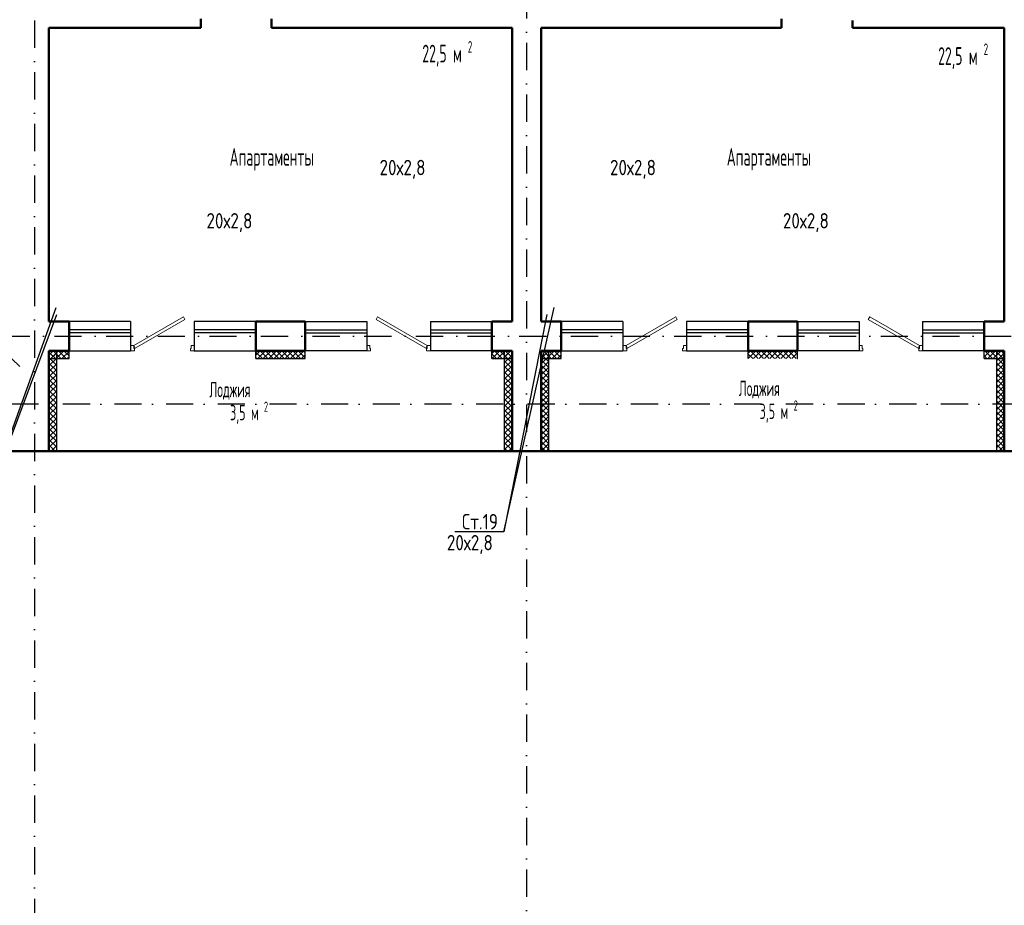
# Model space of a CAD drawing. Extents: x -1560602 to 321118, y -2308202 to -430103.
# Tile 6 of 104: x -1528646 to -1515866, y -2288578 to -2277086. Entities that reach past the tile are written whole.
import ezdxf
from ezdxf.enums import TextEntityAlignment as Align

# ---------------------------------------------------------------- set-up
doc = ezdxf.new("R2010")
doc.units = 0
doc.header["$MEASUREMENT"] = 0
doc.linetypes.add('Dot & Dashed', pattern=[670.277762, 352.777767, -176.388884, 0, -141.111112])
doc.linetypes.add('Штрихпунктирная', pattern=[0.670278, 0.352778, -0.176389, 0, -0.141111])
doc.layers.get('0').update_dxf_attribs({"color": 255, "linetype": 'CONTINUOUS'})
doc.layers.add('Двери', color=4, linetype='CONTINUOUS', lineweight=15)
doc.layers.add('стены', color=5, linetype='CONTINUOUS', lineweight=50)
for name, color, linetype in [('Оси', 253, 'Dot & Dashed'), ('отделка', 240, 'CONTINUOUS'), ('Текст', 7, 'CONTINUOUS'), ('Утеплитель', 6, 'CONTINUOUS')]:
    doc.layers.add(name, color=color, linetype=linetype)
doc.styles.add('GOST 2.304', font='CS_Gost2304.shx', dxfattribs={"width": 0.7})
doc.styles.get("Standard").update_dxf_attribs({"font": 'spds.shx', "width": 0.7, "height": 250})

msp = doc.modelspace()

# ---------------------------------------------------------------- linework, layer by layer
at = {"color": 0}
for p, q in [((-1529222, -2283733.3, 0), (-1528174.1, -2280820.6, 0)), ((-1522362.2, -2283733.3, 0), (-1521707.5, -2280818.7, 0)), ((-1528167.1, -2280915.2, 0), (-1529222, -2283733.3, 0)), ((-1521801.5, -2280912.8, 0), (-1522362.2, -2283733.3, 0)), ((-1522362.2, -2283733.3, 0), (-1522996.2, -2283733.3, 0))]:
    msp.add_line(p, q, dxfattribs=at)
at = {"layer": 'Двери', "color": 0, "linetype": 'Continuous'}
for p, q in [((-1527165.7, -2281313.9), (-1526520.6, -2280941.4)), ((-1526520.6, -2280941.4), (-1526500.6, -2280976)), ((-1524000.9, -2280941.4), (-1524020.9, -2280976)), ((-1523355.7, -2281313.9), (-1524000.9, -2280941.4)), ((-1520775.7, -2281313.9), (-1520130.6, -2280941.4)), ((-1520130.6, -2280941.4), (-1520110.6, -2280976)), ((-1517610.9, -2280941.4), (-1517630.9, -2280976)), ((-1516965.7, -2281313.9), (-1517610.9, -2280941.4)), ((-1526500.6, -2280976), (-1527145.7, -2281348.5)), ((-1524020.9, -2280976), (-1523375.7, -2281348.5)), ((-1520110.6, -2280976), (-1520755.7, -2281348.5)), ((-1517630.9, -2280976), (-1516985.7, -2281348.5)), ((-1527205.7, -2281313.9), (-1527165.7, -2281313.9)), ((-1527165.7, -2281313.9), (-1527165.7, -2281353.9)), ((-1527145.7, -2281348.5), (-1527165.7, -2281313.9)), ((-1527165.7, -2281353.9), (-1527155.7, -2281353.9)), ((-1527155.7, -2281353.9), (-1527155.7, -2281383.9)), ((-1526430.7, -2281383.9), (-1526430.7, -2281353.9)), ((-1526430.7, -2281353.9), (-1526420.7, -2281353.9)), ((-1526420.7, -2281353.9), (-1526420.7, -2281313.9)), ((-1526420.7, -2281313.9), (-1526380.7, -2281313.9)), ((-1524100.7, -2281313.9), (-1524140.7, -2281313.9)), ((-1524100.7, -2281353.9), (-1524100.7, -2281313.9)), ((-1524090.7, -2281353.9), (-1524100.7, -2281353.9)), ((-1524090.7, -2281383.9), (-1524090.7, -2281353.9)), ((-1523375.7, -2281348.5), (-1523355.7, -2281313.9)), ((-1523355.7, -2281353.9), (-1523365.7, -2281353.9)), ((-1523365.7, -2281353.9), (-1523365.7, -2281383.9)), ((-1523315.7, -2281313.9), (-1523355.7, -2281313.9)), ((-1523355.7, -2281313.9), (-1523355.7, -2281353.9)), ((-1520815.7, -2281313.9), (-1520775.7, -2281313.9)), ((-1520775.7, -2281313.9), (-1520775.7, -2281353.9)), ((-1520755.7, -2281348.5), (-1520775.7, -2281313.9)), ((-1520775.7, -2281353.9), (-1520765.7, -2281353.9)), ((-1520765.7, -2281353.9), (-1520765.7, -2281383.9)), ((-1520040.7, -2281383.9), (-1520040.7, -2281353.9)), ((-1520040.7, -2281353.9), (-1520030.7, -2281353.9)), ((-1520030.7, -2281353.9), (-1520030.7, -2281313.9)), ((-1520030.7, -2281313.9), (-1519990.7, -2281313.9)), ((-1517710.7, -2281313.9), (-1517750.7, -2281313.9)), ((-1517710.7, -2281353.9), (-1517710.7, -2281313.9)), ((-1517700.7, -2281353.9), (-1517710.7, -2281353.9)), ((-1517700.7, -2281383.9), (-1517700.7, -2281353.9)), ((-1516985.7, -2281348.5), (-1516965.7, -2281313.9)), ((-1516965.7, -2281353.9), (-1516975.7, -2281353.9)), ((-1516975.7, -2281353.9), (-1516975.7, -2281383.9)), ((-1516925.7, -2281313.9), (-1516965.7, -2281313.9)), ((-1516965.7, -2281313.9), (-1516965.7, -2281353.9)), ((-1527155.7, -2281383.9), (-1527205.7, -2281383.9)), ((-1526380.7, -2281383.9), (-1526430.7, -2281383.9)), ((-1524140.7, -2281383.9), (-1524090.7, -2281383.9)), ((-1523365.7, -2281383.9), (-1523315.7, -2281383.9)), ((-1520765.7, -2281383.9), (-1520815.7, -2281383.9)), ((-1519990.7, -2281383.9), (-1520040.7, -2281383.9)), ((-1517750.7, -2281383.9), (-1517700.7, -2281383.9)), ((-1516975.7, -2281383.9), (-1516925.7, -2281383.9))]:
    msp.add_line(p, q, dxfattribs=at)
at = {"layer": 'Оси', "color": 0, "linetype": 'Штрихпунктирная', "lineweight": -3, "ltscale": 1000}
for p, q in [((-1522065.7, -2269343.9), (-1522065.7, -2295548.9)), ((-1528455.7, -2270393.9), (-1528455.7, -2295548.9)), ((-1556351.1, -2281193.9), (-1501895.7, -2281193.9)), ((-1496895.7, -2282073.9), (-1556350.9, -2282073.9))]:
    msp.add_line(p, q, dxfattribs=at)
at = {"layer": 'отделка', "color": 0, "ltscale": 100}
for p, q in [((-1527205.7, -2281003.9), (-1528005.7, -2281003.9)), ((-1527205.7, -2281003.9), (-1527205.7, -2281383.9)), ((-1526380.7, -2281003.9), (-1526380.7, -2281383.9)), ((-1525580.7, -2281003.9), (-1526380.7, -2281003.9)), ((-1524940.7, -2281003.9), (-1524140.7, -2281003.9)), ((-1524140.7, -2281003.9), (-1524140.7, -2281383.9)), ((-1523315.7, -2281003.9), (-1523315.7, -2281383.9)), ((-1523315.7, -2281003.9), (-1522515.7, -2281003.9)), ((-1520815.7, -2281003.9), (-1521615.7, -2281003.9)), ((-1520815.7, -2281003.9), (-1520815.7, -2281383.9)), ((-1519990.7, -2281003.9), (-1519990.7, -2281383.9)), ((-1519190.7, -2281003.9), (-1519990.7, -2281003.9)), ((-1518550.7, -2281003.9), (-1517750.7, -2281003.9)), ((-1517750.7, -2281003.9), (-1517750.7, -2281383.9)), ((-1516925.7, -2281003.9), (-1516925.7, -2281383.9)), ((-1516925.7, -2281003.9), (-1516125.7, -2281003.9)), ((-1527205.7, -2281108.9), (-1528005.7, -2281108.9)), ((-1527205.7, -2281148.9), (-1528005.7, -2281148.9)), ((-1525580.7, -2281108.9), (-1526380.7, -2281108.9)), ((-1525580.7, -2281148.9), (-1526380.7, -2281148.9)), ((-1524940.7, -2281108.9), (-1524140.7, -2281108.9)), ((-1524940.7, -2281148.9), (-1524140.7, -2281148.9)), ((-1523315.7, -2281108.9), (-1522515.7, -2281108.9)), ((-1523315.7, -2281148.9), (-1522515.7, -2281148.9)), ((-1520815.7, -2281108.9), (-1521615.7, -2281108.9)), ((-1520815.7, -2281148.9), (-1521615.7, -2281148.9)), ((-1519190.7, -2281108.9), (-1519990.7, -2281108.9)), ((-1519190.7, -2281148.9), (-1519990.7, -2281148.9)), ((-1518550.7, -2281108.9), (-1517750.7, -2281108.9)), ((-1518550.7, -2281148.9), (-1517750.7, -2281148.9)), ((-1516925.7, -2281108.9), (-1516125.7, -2281108.9)), ((-1516925.7, -2281148.9), (-1516125.7, -2281148.9)), ((-1528005.7, -2281383.9), (-1527205.7, -2281383.9)), ((-1526380.7, -2281383.9), (-1525580.7, -2281383.9)), ((-1524140.7, -2281383.9), (-1524940.7, -2281383.9)), ((-1522515.7, -2281383.9), (-1523315.7, -2281383.9)), ((-1521615.7, -2281383.9), (-1520815.7, -2281383.9)), ((-1519990.7, -2281383.9), (-1519190.7, -2281383.9)), ((-1517750.7, -2281383.9), (-1518550.7, -2281383.9)), ((-1516125.7, -2281383.9), (-1516925.7, -2281383.9))]:
    msp.add_line(p, q, dxfattribs=at)
at = {"layer": 'стены', "color": 0, "linetype": 'Continuous'}
for p, q in [((-1526295.7, -2277098.6), (-1526295.7, -2277073.6)), ((-1526295.7, -2277098.6), (-1526295.7, -2277193.6)), ((-1525375.7, -2277073.6), (-1525375.7, -2277193.6)), ((-1518755.7, -2277098.6), (-1518755.7, -2277073.6)), ((-1518755.7, -2277098.6), (-1518755.7, -2277193.6)), ((-1517835.7, -2277098.6), (-1517835.7, -2277193.6)), ((-1528265.7, -2281003.9), (-1528265.7, -2277193.6)), ((-1528265.7, -2277193.6), (-1526295.7, -2277193.6)), ((-1525375.7, -2277193.6), (-1522255.7, -2277193.6)), ((-1522255.7, -2277193.6), (-1522255.7, -2281003.9)), ((-1521875.7, -2281003.9), (-1521875.7, -2277193.6)), ((-1521875.7, -2277193.6), (-1518755.7, -2277193.6)), ((-1517835.7, -2277193.6), (-1515865.7, -2277193.6)), ((-1515865.7, -2277193.6), (-1515865.7, -2281003.9)), ((-1528005.7, -2281003.9), (-1528265.7, -2281003.9)), ((-1528005.7, -2281313.9), (-1528005.7, -2281003.9)), ((-1525580.7, -2281313.9), (-1525580.7, -2281003.9)), ((-1524940.7, -2281003.9), (-1525580.7, -2281003.9)), ((-1524940.7, -2281313.9), (-1524940.7, -2281003.9)), ((-1522515.7, -2281313.9), (-1522515.7, -2281003.9)), ((-1522255.7, -2281003.9), (-1522515.7, -2281003.9)), ((-1521615.7, -2281003.9), (-1521875.7, -2281003.9)), ((-1521615.7, -2281313.9), (-1521615.7, -2281003.9)), ((-1519190.7, -2281313.9), (-1519190.7, -2281003.9)), ((-1518550.7, -2281003.9), (-1519190.7, -2281003.9)), ((-1518550.7, -2281313.9), (-1518550.7, -2281003.9)), ((-1516125.7, -2281313.9), (-1516125.7, -2281003.9)), ((-1515865.7, -2281003.9), (-1516125.7, -2281003.9)), ((-1528005.7, -2281383.9), (-1528005.7, -2281313.9)), ((-1528005.7, -2281383.9), (-1528005.7, -2281313.9)), ((-1525580.7, -2281383.9), (-1525580.7, -2281313.9)), ((-1525580.7, -2281383.9), (-1525580.7, -2281313.9)), ((-1524940.7, -2281383.9), (-1524940.7, -2281313.9)), ((-1524940.7, -2281383.9), (-1524940.7, -2281313.9)), ((-1522515.7, -2281383.9), (-1522515.7, -2281313.9)), ((-1522515.7, -2281383.9), (-1522515.7, -2281313.9)), ((-1521615.7, -2281383.9), (-1521615.7, -2281313.9)), ((-1521615.7, -2281383.9), (-1521615.7, -2281313.9)), ((-1519190.7, -2281383.9), (-1519190.7, -2281313.9)), ((-1519190.7, -2281383.9), (-1519190.7, -2281313.9)), ((-1518550.7, -2281383.9), (-1518550.7, -2281313.9)), ((-1518550.7, -2281383.9), (-1518550.7, -2281313.9)), ((-1516125.7, -2281383.9), (-1516125.7, -2281313.9)), ((-1516125.7, -2281383.9), (-1516125.7, -2281313.9)), ((-1528265.7, -2281383.9), (-1528265.7, -2282683.9)), ((-1528265.7, -2281383.9), (-1528005.7, -2281383.9)), ((-1525580.7, -2281383.9), (-1524940.7, -2281383.9)), ((-1522515.7, -2281383.9), (-1522255.7, -2281383.9)), ((-1522255.7, -2281383.9), (-1522255.7, -2282683.9)), ((-1522255.7, -2281383.9), (-1522255.7, -2281383.9)), ((-1521875.7, -2281383.9), (-1521875.7, -2282683.9)), ((-1521875.7, -2281383.9), (-1521615.7, -2281383.9)), ((-1521875.7, -2281383.9), (-1521875.7, -2281383.9)), ((-1519190.7, -2281383.9), (-1518550.7, -2281383.9)), ((-1516125.7, -2281383.9), (-1515865.7, -2281383.9)), ((-1515865.7, -2281383.9), (-1515865.7, -2282683.9)), ((-1515865.7, -2281383.9), (-1515865.7, -2281383.9)), ((-1528745.7, -2282683.9), (-1528165.7, -2282683.9)), ((-1522355.7, -2282683.9), (-1528165.7, -2282683.9)), ((-1522355.7, -2282683.9), (-1521775.7, -2282683.9)), ((-1515965.7, -2282683.9), (-1521775.7, -2282683.9)), ((-1515965.7, -2282683.9), (-1515385.7, -2282683.9))]:
    msp.add_line(p, q, dxfattribs=at)
at = {"layer": 'Утеплитель', "color": 0, "linetype": 'Continuous'}
for p, q in [((-1528265.7, -2281437.5), (-1528212.1, -2281383.9)), ((-1528265.7, -2281437.5), (-1528212.1, -2281383.9)), ((-1528182.8, -2281483.9), (-1528265.7, -2281401)), ((-1528165.7, -2281501), (-1528265.7, -2281401)), ((-1528265.7, -2281508.2), (-1528165.7, -2281408.2)), ((-1528253.6, -2281483.9), (-1528265.7, -2281471.7)), ((-1528165.7, -2281571.7), (-1528265.7, -2281471.7)), ((-1528265.7, -2281578.9), (-1528165.7, -2281478.9)), ((-1528265.7, -2281483.9), (-1528005.7, -2281483.9)), ((-1528241.4, -2281483.9), (-1528141.4, -2281383.9)), ((-1528112.1, -2281483.9), (-1528212.1, -2281383.9)), ((-1528165.7, -2281430.3), (-1528212.1, -2281383.9)), ((-1528170.7, -2281483.9), (-1528070.7, -2281383.9)), ((-1528165.7, -2282683.9), (-1528165.7, -2281383.9)), ((-1528041.4, -2281483.9), (-1528141.4, -2281383.9)), ((-1528100, -2281483.9), (-1528005.7, -2281389.6)), ((-1528005.7, -2281448.9), (-1528070.7, -2281383.9)), ((-1528029.3, -2281483.9), (-1528005.7, -2281460.4)), ((-1528005.7, -2281483.9), (-1528005.7, -2281383.9)), ((-1525580.7, -2281483.9), (-1525580.7, -2281383.9)), ((-1525580.7, -2281439.5), (-1525525.1, -2281383.9)), ((-1525495.8, -2281483.9), (-1525580.7, -2281399)), ((-1525566.6, -2281483.9), (-1525580.7, -2281469.7)), ((-1525580.7, -2281483.9), (-1524940.7, -2281483.9)), ((-1525554.4, -2281483.9), (-1525454.4, -2281383.9)), ((-1525425.1, -2281483.9), (-1525525.1, -2281383.9)), ((-1525483.7, -2281483.9), (-1525383.7, -2281383.9)), ((-1525354.4, -2281483.9), (-1525454.4, -2281383.9)), ((-1525413, -2281483.9), (-1525313, -2281383.9)), ((-1525283.7, -2281483.9), (-1525383.7, -2281383.9)), ((-1525342.3, -2281483.9), (-1525242.3, -2281383.9)), ((-1525213, -2281483.9), (-1525313, -2281383.9)), ((-1525271.6, -2281483.9), (-1525171.6, -2281383.9)), ((-1525142.3, -2281483.9), (-1525242.3, -2281383.9)), ((-1525200.9, -2281483.9), (-1525100.9, -2281383.9)), ((-1525071.6, -2281483.9), (-1525171.6, -2281383.9)), ((-1525130.2, -2281483.9), (-1525030.2, -2281383.9)), ((-1525000.9, -2281483.9), (-1525100.9, -2281383.9)), ((-1525059.4, -2281483.9), (-1524959.4, -2281383.9)), ((-1524940.7, -2281473.3), (-1525030.2, -2281383.9)), ((-1524988.7, -2281483.9), (-1524940.7, -2281435.9)), ((-1524940.7, -2281402.6), (-1524959.4, -2281383.9)), ((-1524940.7, -2281483.9), (-1524940.7, -2281383.9)), ((-1522515.7, -2281483.9), (-1522515.7, -2281383.9)), ((-1522515.7, -2281415.1), (-1522484.6, -2281383.9)), ((-1522455.3, -2281483.9), (-1522515.7, -2281423.4)), ((-1522515.7, -2281483.9), (-1522255.7, -2281483.9)), ((-1522513.9, -2281483.9), (-1522413.9, -2281383.9)), ((-1522384.6, -2281483.9), (-1522484.6, -2281383.9)), ((-1522443.1, -2281483.9), (-1522343.1, -2281383.9)), ((-1522313.9, -2281483.9), (-1522413.9, -2281383.9)), ((-1522372.4, -2281483.9), (-1522272.4, -2281383.9)), ((-1522355.7, -2281383.9), (-1522355.7, -2282683.9)), ((-1522355.7, -2281396.5), (-1522343.1, -2281383.9)), ((-1522355.7, -2281467.2), (-1522272.4, -2281383.9)), ((-1522355.7, -2281537.9), (-1522255.7, -2281437.9)), ((-1522255.7, -2281542), (-1522355.7, -2281442)), ((-1522255.7, -2281471.3), (-1522343.1, -2281383.9)), ((-1522255.7, -2281471.3), (-1522343.1, -2281383.9)), ((-1522301.7, -2281483.9), (-1522255.7, -2281437.9)), ((-1522255.7, -2281400.6), (-1522272.4, -2281383.9)), ((-1522255.7, -2281400.6), (-1522272.4, -2281383.9)), ((-1521875.7, -2281411.5), (-1521848.2, -2281383.9)), ((-1521875.7, -2281482.2), (-1521777.5, -2281383.9)), ((-1521875.7, -2281411.5), (-1521848.2, -2281383.9)), ((-1521875.7, -2281482.2), (-1521777.5, -2281383.9)), ((-1521818.9, -2281483.9), (-1521875.7, -2281427)), ((-1521775.7, -2281527), (-1521875.7, -2281427)), ((-1521875.7, -2281552.9), (-1521775.7, -2281452.9)), ((-1521875.7, -2281483.9), (-1521615.7, -2281483.9)), ((-1521748.2, -2281483.9), (-1521848.2, -2281383.9)), ((-1521775.7, -2281456.3), (-1521848.2, -2281383.9)), ((-1521806.8, -2281483.9), (-1521706.8, -2281383.9)), ((-1521677.5, -2281483.9), (-1521777.5, -2281383.9)), ((-1521775.7, -2281385.6), (-1521777.5, -2281383.9)), ((-1521775.7, -2282683.9), (-1521775.7, -2281383.9)), ((-1521736, -2281483.9), (-1521636, -2281383.9)), ((-1521615.7, -2281474.9), (-1521706.8, -2281383.9)), ((-1521665.3, -2281483.9), (-1521615.7, -2281434.3)), ((-1521615.7, -2281404.2), (-1521636, -2281383.9)), ((-1521615.7, -2281483.9), (-1521615.7, -2281383.9)), ((-1519190.7, -2281483.9), (-1519190.7, -2281383.9)), ((-1519190.7, -2281413.5), (-1519161.2, -2281383.9)), ((-1519131.9, -2281483.9), (-1519190.7, -2281425)), ((-1519190.5, -2281483.9), (-1519090.5, -2281383.9)), ((-1519061.2, -2281483.9), (-1519161.2, -2281383.9)), ((-1519119.7, -2281483.9), (-1519019.7, -2281383.9)), ((-1518990.5, -2281483.9), (-1519090.5, -2281383.9)), ((-1519049, -2281483.9), (-1518949, -2281383.9)), ((-1518919.7, -2281483.9), (-1519019.7, -2281383.9)), ((-1518978.3, -2281483.9), (-1518878.3, -2281383.9)), ((-1518849, -2281483.9), (-1518949, -2281383.9)), ((-1518907.6, -2281483.9), (-1518807.6, -2281383.9)), ((-1518778.3, -2281483.9), (-1518878.3, -2281383.9)), ((-1518836.9, -2281483.9), (-1518736.9, -2281383.9)), ((-1518707.6, -2281483.9), (-1518807.6, -2281383.9)), ((-1518766.2, -2281483.9), (-1518666.2, -2281383.9)), ((-1518636.9, -2281483.9), (-1518736.9, -2281383.9)), ((-1518695.5, -2281483.9), (-1518595.5, -2281383.9)), ((-1518566.2, -2281483.9), (-1518666.2, -2281383.9)), ((-1518624.8, -2281483.9), (-1518550.7, -2281409.9)), ((-1518550.7, -2281428.6), (-1518595.5, -2281383.9)), ((-1518554.1, -2281483.9), (-1518550.7, -2281480.6)), ((-1518550.7, -2281483.9), (-1518550.7, -2281383.9)), ((-1516125.7, -2281483.9), (-1516125.7, -2281383.9)), ((-1516125.7, -2281389), (-1516120.6, -2281383.9)), ((-1516125.7, -2281459.7), (-1516049.9, -2281383.9)), ((-1516091.3, -2281483.9), (-1516125.7, -2281449.5)), ((-1516125.7, -2281483.9), (-1515865.7, -2281483.9)), ((-1516020.6, -2281483.9), (-1516120.6, -2281383.9)), ((-1516079.2, -2281483.9), (-1515979.2, -2281383.9)), ((-1515949.9, -2281483.9), (-1516049.9, -2281383.9)), ((-1516008.5, -2281483.9), (-1515908.5, -2281383.9)), ((-1515879.2, -2281483.9), (-1515979.2, -2281383.9)), ((-1515965.7, -2281383.9), (-1515965.7, -2282683.9)), ((-1515965.7, -2281441.2), (-1515908.5, -2281383.9)), ((-1515865.7, -2281497.3), (-1515965.7, -2281397.3)), ((-1515965.7, -2281511.9), (-1515865.7, -2281411.9)), ((-1515865.7, -2281568.1), (-1515965.7, -2281468.1)), ((-1515965.7, -2281582.6), (-1515865.7, -2281482.6)), ((-1515937.8, -2281483.9), (-1515865.7, -2281411.9)), ((-1515865.7, -2281426.6), (-1515908.5, -2281383.9)), ((-1515865.7, -2281426.6), (-1515908.5, -2281383.9)), ((-1515867.1, -2281483.9), (-1515865.7, -2281482.6)), ((-1528645.7, -2281586.7), (-1528745.7, -2281486.7)), ((-1528165.7, -2281642.4), (-1528265.7, -2281542.4)), ((-1528265.7, -2281649.6), (-1528165.7, -2281549.6)), ((-1528165.7, -2281713.1), (-1528265.7, -2281613.1)), ((-1522355.7, -2281608.6), (-1522255.7, -2281508.6)), ((-1522255.7, -2281612.7), (-1522355.7, -2281512.7)), ((-1522355.7, -2281679.3), (-1522255.7, -2281579.3)), ((-1522255.7, -2281683.4), (-1522355.7, -2281583.4)), ((-1521775.7, -2281597.8), (-1521875.7, -2281497.8)), ((-1521875.7, -2281623.6), (-1521775.7, -2281523.6)), ((-1521775.7, -2281668.5), (-1521875.7, -2281568.5)), ((-1521875.7, -2281694.3), (-1521775.7, -2281594.3)), ((-1515865.7, -2281638.8), (-1515965.7, -2281538.8)), ((-1515965.7, -2281653.3), (-1515865.7, -2281553.3)), ((-1515865.7, -2281709.5), (-1515965.7, -2281609.5)), ((-1528265.7, -2281720.4), (-1528165.7, -2281620.4)), ((-1528165.7, -2281783.8), (-1528265.7, -2281683.8)), ((-1528265.7, -2281791.1), (-1528165.7, -2281691.1)), ((-1522355.7, -2281750), (-1522255.7, -2281650)), ((-1522255.7, -2281754.2), (-1522355.7, -2281654.2)), ((-1522355.7, -2281820.8), (-1522255.7, -2281720.8)), ((-1522255.7, -2281824.9), (-1522355.7, -2281724.9)), ((-1521775.7, -2281739.2), (-1521875.7, -2281639.2)), ((-1521875.7, -2281765), (-1521775.7, -2281665)), ((-1521775.7, -2281809.9), (-1521875.7, -2281709.9)), ((-1521875.7, -2281835.7), (-1521775.7, -2281735.7)), ((-1515965.7, -2281724), (-1515865.7, -2281624)), ((-1515865.7, -2281780.2), (-1515965.7, -2281680.2)), ((-1515965.7, -2281794.7), (-1515865.7, -2281694.7)), ((-1528165.7, -2281854.6), (-1528265.7, -2281754.6)), ((-1528265.7, -2281861.8), (-1528165.7, -2281761.8)), ((-1528165.7, -2281925.3), (-1528265.7, -2281825.3)), ((-1528265.7, -2281932.5), (-1528165.7, -2281832.5)), ((-1522355.7, -2281891.5), (-1522255.7, -2281791.5)), ((-1522255.7, -2281895.6), (-1522355.7, -2281795.6)), ((-1522355.7, -2281962.2), (-1522255.7, -2281862.2)), ((-1522255.7, -2281966.3), (-1522355.7, -2281866.3)), ((-1521775.7, -2281880.6), (-1521875.7, -2281780.6)), ((-1521875.7, -2281906.4), (-1521775.7, -2281806.4)), ((-1521775.7, -2281951.3), (-1521875.7, -2281851.3)), ((-1515865.7, -2281850.9), (-1515965.7, -2281750.9)), ((-1515965.7, -2281865.4), (-1515865.7, -2281765.4)), ((-1515865.7, -2281921.6), (-1515965.7, -2281821.6)), ((-1515965.7, -2281936.1), (-1515865.7, -2281836.1)), ((-1528165.7, -2281996), (-1528265.7, -2281896)), ((-1528265.7, -2282003.2), (-1528165.7, -2281903.2)), ((-1528165.7, -2282066.7), (-1528265.7, -2281966.7)), ((-1528265.7, -2282073.9), (-1528165.7, -2281973.9)), ((-1522355.7, -2282032.9), (-1522255.7, -2281932.9)), ((-1522255.7, -2282037), (-1522355.7, -2281937)), ((-1521875.7, -2281977.2), (-1521775.7, -2281877.2)), ((-1521775.7, -2282022), (-1521875.7, -2281922)), ((-1521875.7, -2282047.9), (-1521775.7, -2281947.9)), ((-1521775.7, -2282092.7), (-1521875.7, -2281992.7)), ((-1515865.7, -2281992.3), (-1515965.7, -2281892.3)), ((-1515965.7, -2282006.9), (-1515865.7, -2281906.9)), ((-1515865.7, -2282063), (-1515965.7, -2281963)), ((-1515965.7, -2282077.6), (-1515865.7, -2281977.6)), ((-1528165.7, -2282137.4), (-1528265.7, -2282037.4)), ((-1528265.7, -2282144.6), (-1528165.7, -2282044.6)), ((-1528165.7, -2282208.1), (-1528265.7, -2282108.1)), ((-1528265.7, -2282215.3), (-1528165.7, -2282115.3)), ((-1522355.7, -2282103.6), (-1522255.7, -2282003.6)), ((-1522255.7, -2282107.7), (-1522355.7, -2282007.7)), ((-1522355.7, -2282174.3), (-1522255.7, -2282074.3)), ((-1522255.7, -2282178.4), (-1522355.7, -2282078.4)), ((-1521875.7, -2282118.6), (-1521775.7, -2282018.6)), ((-1521775.7, -2282163.4), (-1521875.7, -2282063.4)), ((-1521875.7, -2282189.3), (-1521775.7, -2282089.3)), ((-1515865.7, -2282133.7), (-1515965.7, -2282033.7)), ((-1515965.7, -2282148.3), (-1515865.7, -2282048.3)), ((-1515865.7, -2282204.5), (-1515965.7, -2282104.5)), ((-1515965.7, -2282219), (-1515865.7, -2282119)), ((-1528165.7, -2282278.8), (-1528265.7, -2282178.8)), ((-1528265.7, -2282286), (-1528165.7, -2282186)), ((-1528165.7, -2282349.5), (-1528265.7, -2282249.5)), ((-1522355.7, -2282245), (-1522255.7, -2282145)), ((-1522255.7, -2282249.1), (-1522355.7, -2282149.1)), ((-1522355.7, -2282315.7), (-1522255.7, -2282215.7)), ((-1522255.7, -2282319.8), (-1522355.7, -2282219.8)), ((-1521775.7, -2282234.2), (-1521875.7, -2282134.2)), ((-1521875.7, -2282260), (-1521775.7, -2282160)), ((-1521775.7, -2282304.9), (-1521875.7, -2282204.9)), ((-1521875.7, -2282330.7), (-1521775.7, -2282230.7)), ((-1515865.7, -2282275.2), (-1515965.7, -2282175.2)), ((-1515965.7, -2282289.7), (-1515865.7, -2282189.7)), ((-1515865.7, -2282345.9), (-1515965.7, -2282245.9)), ((-1528265.7, -2282356.7), (-1528165.7, -2282256.7)), ((-1528165.7, -2282420.2), (-1528265.7, -2282320.2)), ((-1528265.7, -2282427.5), (-1528165.7, -2282327.5)), ((-1522355.7, -2282386.4), (-1522255.7, -2282286.4)), ((-1522255.7, -2282390.5), (-1522355.7, -2282290.5)), ((-1522355.7, -2282457.2), (-1522255.7, -2282357.2)), ((-1522255.7, -2282461.3), (-1522355.7, -2282361.3)), ((-1521775.7, -2282375.6), (-1521875.7, -2282275.6)), ((-1521875.7, -2282401.4), (-1521775.7, -2282301.4)), ((-1521775.7, -2282446.3), (-1521875.7, -2282346.3)), ((-1521875.7, -2282472.1), (-1521775.7, -2282372.1)), ((-1515965.7, -2282360.4), (-1515865.7, -2282260.4)), ((-1515865.7, -2282416.6), (-1515965.7, -2282316.6)), ((-1515965.7, -2282431.1), (-1515865.7, -2282331.1)), ((-1528165.7, -2282491), (-1528265.7, -2282391)), ((-1528265.7, -2282498.2), (-1528165.7, -2282398.2)), ((-1528165.7, -2282561.7), (-1528265.7, -2282461.7)), ((-1528265.7, -2282568.9), (-1528165.7, -2282468.9)), ((-1522355.7, -2282527.9), (-1522255.7, -2282427.9)), ((-1522255.7, -2282532), (-1522355.7, -2282432)), ((-1522355.7, -2282598.6), (-1522255.7, -2282498.6)), ((-1522255.7, -2282602.7), (-1522355.7, -2282502.7)), ((-1521775.7, -2282517), (-1521875.7, -2282417)), ((-1521875.7, -2282542.8), (-1521775.7, -2282442.8)), ((-1521775.7, -2282587.7), (-1521875.7, -2282487.7)), ((-1515865.7, -2282487.3), (-1515965.7, -2282387.3)), ((-1515965.7, -2282501.8), (-1515865.7, -2282401.8)), ((-1515865.7, -2282558), (-1515965.7, -2282458)), ((-1515965.7, -2282572.5), (-1515865.7, -2282472.5)), ((-1528165.7, -2282632.4), (-1528265.7, -2282532.4)), ((-1528265.7, -2282639.6), (-1528165.7, -2282539.6)), ((-1528184.9, -2282683.9), (-1528265.7, -2282603.1)), ((-1528239.3, -2282683.9), (-1528165.7, -2282610.3)), ((-1522355.7, -2282669.3), (-1522255.7, -2282569.3)), ((-1522255.7, -2282673.4), (-1522355.7, -2282573.4)), ((-1521875.7, -2282613.6), (-1521775.7, -2282513.6)), ((-1521775.7, -2282658.4), (-1521875.7, -2282558.4)), ((-1521821, -2282683.9), (-1521875.7, -2282629.1)), ((-1521875.4, -2282683.9), (-1521775.7, -2282584.3)), ((-1515865.7, -2282628.7), (-1515965.7, -2282528.7)), ((-1515965.7, -2282643.2), (-1515865.7, -2282543.2)), ((-1515881.3, -2282683.9), (-1515965.7, -2282599.4)), ((-1515935.7, -2282683.9), (-1515865.7, -2282614)), ((-1528255.6, -2282683.9), (-1528265.7, -2282673.8)), ((-1528168.6, -2282683.9), (-1528165.7, -2282681)), ((-1522315.9, -2282683.9), (-1522355.7, -2282644.1)), ((-1522299.6, -2282683.9), (-1522255.7, -2282640)), ((-1521804.7, -2282683.9), (-1521775.7, -2282655)), ((-1515952, -2282683.9), (-1515965.7, -2282670.1))]:
    msp.add_line(p, q, dxfattribs=at)

# ---------------------------------------------------------------- texts
at = {"color": 0}
for p in [(-1523975.2, -2279104.6), (-1520984, -2279104.6), (-1526221.7, -2279795.5), (-1518739.7, -2279795.5), (-1523101, -2283972.5)]:
    msp.add_text('20х2,8', height=200, dxfattribs=at).set_placement(p)
msp.add_text('Ст.19', height=200, dxfattribs=at).set_placement((-1522671.8, -2283599.6, 0), align=Align.MIDDLE_CENTER)
at = {"layer": 'Текст', "color": 0, "linetype": 'Continuous', "width": 0.7}
for s, height, p in [('2', 151.8, (-1522829.3, -2277514.6)), ('2', 151.8, (-1516134, -2277545.9)), ('22,5 м', 230, (-1523420.1, -2277641.1)), ('22,5 м', 230, (-1516724.7, -2277672.4)), ('Апартаменты', 230, (-1525921.3, -2278981.5)), ('Лоджия', 200, (-1526182.9, -2281986.3)), ('Лоджия', 200, (-1519311.6, -2281970.1)), ('3,5 м', 200, (-1525914.6, -2282284.2)), ('2', 132, (-1525474.9, -2282174.2)), ('3,5 м', 200, (-1519041.7, -2282268.1)), ('2', 132, (-1518599.1, -2282158.1))]:
    msp.add_text(s, height=height, dxfattribs=at).set_placement(p)
at = {"layer": 'Текст', "color": 0, "linetype": 'Continuous', "lineweight": -3, "style": 'GOST 2.304', "width": 0.7}
msp.add_text('Апартаменты', height=230, dxfattribs=at).set_placement((-1519468.3, -2278981.5))

doc.saveas('drawing.dxf')
